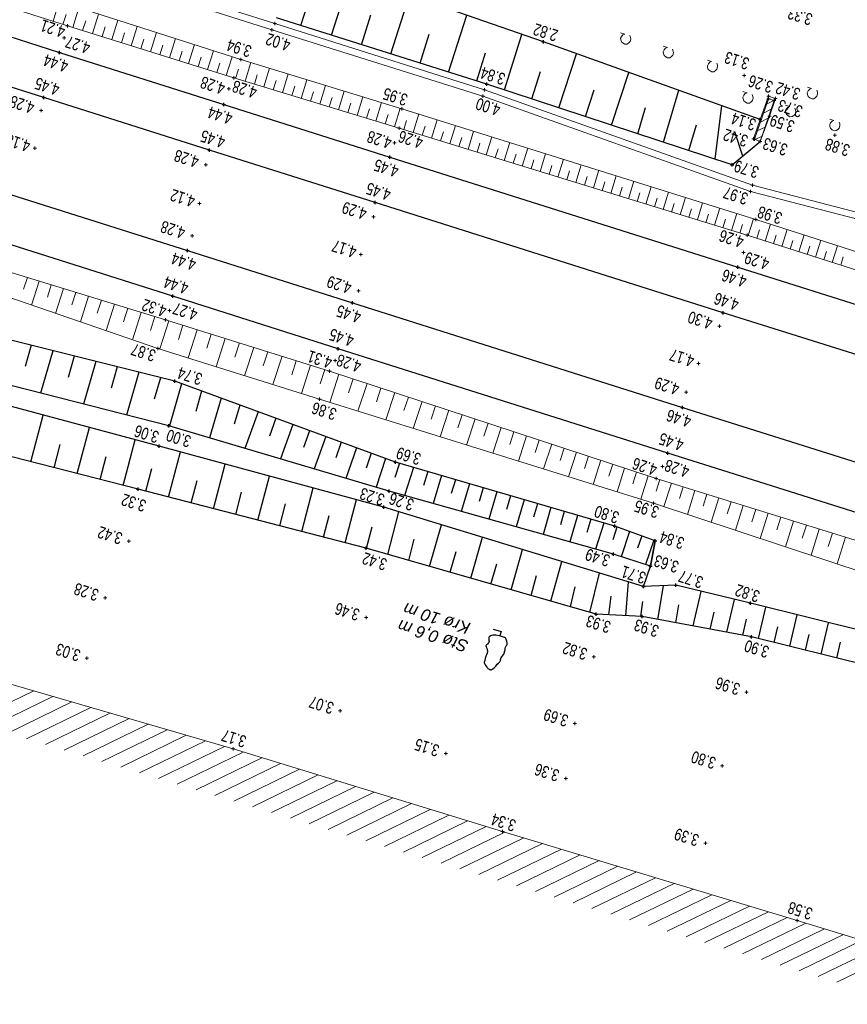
# Model space of a CAD drawing. Header units: metres. Extents: x 3521221 to 3521364, y 5943318 to 5943439.
# Tile 11 of 15: x 3521313 to 3521337, y 5943348 to 5943377. Entities that reach past the tile are written whole.
import ezdxf

# ---------------------------------------------------------------- set-up
doc = ezdxf.new("R2010")
doc.units = ezdxf.units.M
doc.header["$PDMODE"] = 2
doc.header["$PDSIZE"] = 0.05
doc.linetypes.add('JIS_02_0.7', pattern=[1.35, 0.75, -0.6])
for name, color, linetype, lineweight in [('Baumreihe', 3, 'Continuous', 9), ('Boeschung OK', 30, 'Continuous', 30), ('Boeschung UK', 22, 'Continuous', 30), ('Boeschungsschraffuren', 82, 'Continuous', 30), ('Gelaendepunkt', 21, 'Continuous', 13), ('Graben - OK Boeschung', 30, 'Continuous', 30), ('Graben - UK Boeschung', 14, 'Continuous', 30), ('Höhentexte', 8, 'Continuous', 9), ('Kabelkanal - OK Aussenrand', 3, 'Continuous', 18), ('Laubbaum', 92, 'Continuous', 30), ('Mauerschraffuren', 3, 'Continuous', 9), ('Schiene OKIK Schienenkopf', 1, 'Continuous', 30), ('Schotterbett - OK Boeschung', 31, 'Continuous', 13), ('Schotterbett - UK Boeschung', 36, 'Continuous', 13), ('Schotterbett ohne Böschung', 31, 'JIS_02_0.7', 9), ('Schraffuren Schotter', 21, 'Continuous', 9), ('Schwelle OKAK', 7, 'Continuous', 9), ('Stuetzwand OK', 3, 'Continuous', 18), ('Stuetzwand UK', 246, 'Continuous', 18), ('VG_Text_Vegetation', 3, 'Continuous', 9)]:
    doc.layers.add(name, color=color, linetype=linetype, lineweight=lineweight)
doc.styles.add('Punkthöhe', font='arial.ttf', dxfattribs={"width": 0.75})
doc.styles.add('Text Vegetation', font='ariali.ttf')

msp = doc.modelspace()

# ---------------------------------------------------------------- linework, layer by layer
at = {"layer": 'Baumreihe', "color": 253}
for p, q in [((3521330.72, 5943376.566), (3521330.69, 5943376.511)), ((3521330.69, 5943376.511), (3521330.698, 5943376.457)), ((3521330.691, 5943376.676), (3521330.819, 5943376.636)), ((3521330.698, 5943376.457), (3521330.719, 5943376.399)), ((3521330.719, 5943376.399), (3521330.77, 5943376.358)), ((3521330.762, 5943376.616), (3521330.72, 5943376.566)), ((3521330.819, 5943376.636), (3521330.762, 5943376.616)), ((3521330.94, 5943376.368), (3521330.978, 5943376.407)), ((3521330.992, 5943376.531), (3521330.971, 5943376.588)), ((3521330.978, 5943376.407), (3521331, 5943376.477)), ((3521331, 5943376.477), (3521330.992, 5943376.531)), ((3521330.77, 5943376.358), (3521330.824, 5943376.328)), ((3521330.824, 5943376.328), (3521330.89, 5943376.332)), ((3521330.89, 5943376.332), (3521330.94, 5943376.368)), ((3521332, 5943376.16), (3521331.97, 5943376.105)), ((3521331.97, 5943376.105), (3521331.979, 5943376.051)), ((3521331.972, 5943376.27), (3521332.099, 5943376.23)), ((3521332.042, 5943376.21), (3521332, 5943376.16)), ((3521332.099, 5943376.23), (3521332.042, 5943376.21)), ((3521332.271, 5943376.125), (3521332.251, 5943376.182)), ((3521332.28, 5943376.071), (3521332.271, 5943376.125)), ((3521331.979, 5943376.051), (3521331.998, 5943375.994)), ((3521331.998, 5943375.994), (3521332.049, 5943375.952)), ((3521332.049, 5943375.952), (3521332.105, 5943375.922)), ((3521332.105, 5943375.922), (3521332.17, 5943375.926)), ((3521332.17, 5943375.926), (3521332.219, 5943375.962)), ((3521332.219, 5943375.962), (3521332.258, 5943376.001)), ((3521332.258, 5943376.001), (3521332.28, 5943376.071)), ((3521333.298, 5943375.85), (3521333.425, 5943375.81)), ((3521333.425, 5943375.81), (3521333.368, 5943375.79)), ((3521333.326, 5943375.739), (3521333.297, 5943375.685)), ((3521333.297, 5943375.685), (3521333.305, 5943375.631)), ((3521333.305, 5943375.631), (3521333.325, 5943375.573)), ((3521333.325, 5943375.573), (3521333.376, 5943375.531)), ((3521333.368, 5943375.79), (3521333.326, 5943375.739)), ((3521333.376, 5943375.531), (3521333.43, 5943375.502)), ((3521333.496, 5943375.506), (3521333.546, 5943375.542)), ((3521333.546, 5943375.542), (3521333.584, 5943375.581)), ((3521333.598, 5943375.705), (3521333.577, 5943375.761)), ((3521333.584, 5943375.581), (3521333.606, 5943375.651)), ((3521333.606, 5943375.651), (3521333.598, 5943375.705)), ((3521333.43, 5943375.502), (3521333.496, 5943375.506)), ((3521336.327, 5943374.93), (3521336.297, 5943374.875)), ((3521336.298, 5943375.04), (3521336.426, 5943375)), ((3521336.369, 5943374.98), (3521336.327, 5943374.93)), ((3521336.426, 5943375), (3521336.369, 5943374.98)), ((3521336.599, 5943374.895), (3521336.578, 5943374.952)), ((3521334.392, 5943374.8), (3521334.362, 5943374.745)), ((3521334.362, 5943374.745), (3521334.37, 5943374.691)), ((3521334.363, 5943374.91), (3521334.491, 5943374.87)), ((3521334.37, 5943374.691), (3521334.391, 5943374.633)), ((3521334.391, 5943374.633), (3521334.442, 5943374.592)), ((3521334.434, 5943374.85), (3521334.392, 5943374.8)), ((3521334.491, 5943374.87), (3521334.434, 5943374.85)), ((3521334.612, 5943374.602), (3521334.65, 5943374.641)), ((3521334.664, 5943374.765), (3521334.643, 5943374.822)), ((3521334.65, 5943374.641), (3521334.672, 5943374.711)), ((3521334.672, 5943374.711), (3521334.664, 5943374.765)), ((3521336.297, 5943374.875), (3521336.305, 5943374.821)), ((3521336.305, 5943374.821), (3521336.326, 5943374.763)), ((3521336.326, 5943374.763), (3521336.377, 5943374.722)), ((3521336.377, 5943374.722), (3521336.431, 5943374.692)), ((3521336.431, 5943374.692), (3521336.497, 5943374.696)), ((3521336.497, 5943374.696), (3521336.547, 5943374.732)), ((3521336.547, 5943374.732), (3521336.585, 5943374.771)), ((3521336.585, 5943374.771), (3521336.607, 5943374.841)), ((3521336.607, 5943374.841), (3521336.599, 5943374.895)), ((3521334.442, 5943374.592), (3521334.496, 5943374.562)), ((3521334.496, 5943374.562), (3521334.562, 5943374.566)), ((3521334.562, 5943374.566), (3521334.612, 5943374.602)), ((3521335.672, 5943374.394), (3521335.642, 5943374.339)), ((3521335.642, 5943374.339), (3521335.651, 5943374.285)), ((3521335.644, 5943374.504), (3521335.771, 5943374.464)), ((3521335.714, 5943374.444), (3521335.672, 5943374.394)), ((3521335.771, 5943374.464), (3521335.714, 5943374.444)), ((3521335.943, 5943374.359), (3521335.923, 5943374.416)), ((3521335.952, 5943374.305), (3521335.943, 5943374.359)), ((3521335.651, 5943374.285), (3521335.67, 5943374.228)), ((3521335.67, 5943374.228), (3521335.721, 5943374.186)), ((3521335.721, 5943374.186), (3521335.777, 5943374.156)), ((3521335.777, 5943374.156), (3521335.842, 5943374.16)), ((3521335.842, 5943374.16), (3521335.891, 5943374.196)), ((3521335.891, 5943374.196), (3521335.93, 5943374.235)), ((3521335.93, 5943374.235), (3521335.952, 5943374.305)), ((3521336.97, 5943374.084), (3521337.097, 5943374.044)), ((3521337.097, 5943374.044), (3521337.04, 5943374.024)), ((3521336.998, 5943373.973), (3521336.969, 5943373.919)), ((3521336.969, 5943373.919), (3521336.977, 5943373.865)), ((3521336.977, 5943373.865), (3521336.997, 5943373.807)), ((3521336.997, 5943373.807), (3521337.048, 5943373.765)), ((3521337.04, 5943374.024), (3521336.998, 5943373.973)), ((3521337.048, 5943373.765), (3521337.102, 5943373.736)), ((3521337.102, 5943373.736), (3521337.168, 5943373.74)), ((3521337.168, 5943373.74), (3521337.218, 5943373.776)), ((3521337.218, 5943373.776), (3521337.256, 5943373.815)), ((3521337.27, 5943373.939), (3521337.249, 5943373.995)), ((3521337.256, 5943373.815), (3521337.278, 5943373.885)), ((3521337.278, 5943373.885), (3521337.27, 5943373.939))]:
    msp.add_line(p, q, dxfattribs=at)
at = {"layer": 'Boeschung OK', "color": 253}
for p, q in [((3521326.673, 5943375.132), (3521320.364, 5943377.118)), ((3521334.045, 5943372.709), (3521326.673, 5943375.132)), ((3521334.045, 5943372.709), (3521334.883, 5943373.415)), ((3521316.208, 5943362.978), (3521309.769, 5943364.633)), ((3521323.053, 5943361.208), (3521316.208, 5943362.978)), ((3521329.96, 5943359.23), (3521323.053, 5943361.208)), ((3521331.34, 5943359.158), (3521329.96, 5943359.23)), ((3521334.622, 5943358.553), (3521331.34, 5943359.158)), ((3521339.899, 5943357.237), (3521334.622, 5943358.553))]:
    msp.add_line(p, q, dxfattribs=at)
for p in [(3521326.673, 5943375.132), (3521334.045, 5943372.709), (3521316.208, 5943362.978), (3521323.053, 5943361.208), (3521329.96, 5943359.23), (3521331.34, 5943359.158), (3521334.622, 5943358.553)]:
    msp.add_point(p, dxfattribs=at)
at = {"layer": 'Boeschung UK', "color": 253}
for p, q in [((3521328.373, 5943376.397), (3521321.013, 5943378.986)), ((3521334.884, 5943374.074), (3521328.373, 5943376.397)), ((3521316.842, 5943364.273), (3521310.314, 5943366.016)), ((3521323.587, 5943362.442), (3521316.842, 5943364.273)), ((3521331.377, 5943360.06), (3521323.587, 5943362.442)), ((3521332.349, 5943360.098), (3521331.377, 5943360.06)), ((3521334.59, 5943359.557), (3521332.349, 5943360.098)), ((3521340.294, 5943358.138), (3521334.59, 5943359.557))]:
    msp.add_line(p, q, dxfattribs=at)
for p in [(3521328.373, 5943376.397), (3521334.884, 5943374.074), (3521316.842, 5943364.273), (3521323.587, 5943362.442), (3521332.349, 5943360.098), (3521331.377, 5943360.06), (3521334.59, 5943359.557)]:
    msp.add_point(p, dxfattribs=at)
at = {"layer": 'Boeschungsschraffuren', "color": 253}
for p, q in [((3521322.012, 5943376.599), (3521322.594, 5943378.43)), ((3521321.096, 5943376.888), (3521321.392, 5943377.818)), ((3521323.799, 5943376.037), (3521324.362, 5943377.808)), ((3521322.913, 5943376.316), (3521323.199, 5943377.216)), ((3521325.529, 5943375.493), (3521326.073, 5943377.206)), ((3521324.671, 5943375.762), (3521324.948, 5943376.633)), ((3521327.203, 5943374.958), (3521327.732, 5943376.622)), ((3521326.372, 5943375.227), (3521326.64, 5943376.07)), ((3521328.834, 5943374.422), (3521329.364, 5943376.044)), ((3521328.023, 5943374.688), (3521328.292, 5943375.509)), ((3521330.424, 5943373.899), (3521330.941, 5943375.481)), ((3521329.634, 5943374.159), (3521329.896, 5943374.96)), ((3521331.978, 5943373.389), (3521332.438, 5943374.947)), ((3521331.206, 5943373.642), (3521331.439, 5943374.431)), ((3521333.535, 5943372.877), (3521333.727, 5943374.487)), ((3521332.74, 5943373.138), (3521332.968, 5943373.907)), ((3521334.361, 5943372.975), (3521334.118, 5943373.705)), ((3521313, 5943367.296), (3521312.816, 5943366.659)), ((3521313.645, 5943367.135), (3521313.274, 5943365.86)), ((3521314.29, 5943366.973), (3521314.105, 5943366.335)), ((3521314.936, 5943366.812), (3521314.565, 5943365.533)), ((3521315.584, 5943366.65), (3521315.398, 5943366.009)), ((3521316.232, 5943366.488), (3521315.86, 5943365.205)), ((3521316.882, 5943366.325), (3521316.695, 5943365.683)), ((3521317.514, 5943366.143), (3521317.147, 5943364.878)), ((3521318.115, 5943365.923), (3521317.937, 5943365.31)), ((3521318.698, 5943365.709), (3521318.353, 5943364.52)), ((3521319.263, 5943365.502), (3521319.096, 5943364.926)), ((3521312.993, 5943363.804), (3521313.36, 5943365.203)), ((3521319.812, 5943365.301), (3521319.416, 5943364.204)), ((3521320.342, 5943365.107), (3521320.151, 5943364.575)), ((3521320.857, 5943364.918), (3521320.485, 5943363.887)), ((3521314.384, 5943363.447), (3521314.747, 5943364.832)), ((3521321.356, 5943364.735), (3521321.176, 5943364.235)), ((3521313.69, 5943363.625), (3521313.872, 5943364.321)), ((3521315.761, 5943363.093), (3521316.121, 5943364.465)), ((3521321.84, 5943364.558), (3521321.49, 5943363.589)), ((3521322.309, 5943364.386), (3521322.14, 5943363.916)), ((3521317.125, 5943362.741), (3521317.482, 5943364.099)), ((3521322.764, 5943364.22), (3521322.449, 5943363.304)), ((3521323.205, 5943364.058), (3521323.052, 5943363.614)), ((3521315.074, 5943363.269), (3521315.255, 5943363.959)), ((3521318.473, 5943362.392), (3521318.825, 5943363.735)), ((3521323.632, 5943363.901), (3521323.351, 5943363.036)), ((3521324.053, 5943363.756), (3521323.916, 5943363.333)), ((3521316.445, 5943362.917), (3521316.624, 5943363.6)), ((3521324.478, 5943363.632), (3521324.205, 5943362.79)), ((3521324.901, 5943363.509), (3521324.772, 5943363.088)), ((3521317.801, 5943362.566), (3521317.978, 5943363.241)), ((3521319.804, 5943362.048), (3521320.152, 5943363.374)), ((3521325.321, 5943363.386), (3521325.064, 5943362.549)), ((3521325.739, 5943363.264), (3521325.611, 5943362.847)), ((3521326.155, 5943363.142), (3521325.908, 5943362.312)), ((3521319.14, 5943362.22), (3521319.316, 5943362.887)), ((3521321.12, 5943361.708), (3521321.464, 5943363.018)), ((3521326.568, 5943363.021), (3521326.446, 5943362.608)), ((3521326.979, 5943362.901), (3521326.736, 5943362.08)), ((3521320.464, 5943361.877), (3521320.637, 5943362.537)), ((3521322.42, 5943361.372), (3521322.76, 5943362.667)), ((3521327.389, 5943362.782), (3521327.267, 5943362.373)), ((3521327.795, 5943362.663), (3521327.554, 5943361.85)), ((3521328.2, 5943362.544), (3521328.08, 5943362.14)), ((3521323.701, 5943361.022), (3521324.038, 5943362.304)), ((3521328.603, 5943362.427), (3521328.364, 5943361.623)), ((3521329.003, 5943362.31), (3521328.885, 5943361.91)), ((3521321.772, 5943361.539), (3521321.943, 5943362.191)), ((3521329.402, 5943362.193), (3521329.166, 5943361.398)), ((3521329.798, 5943362.078), (3521329.681, 5943361.682)), ((3521330.193, 5943361.962), (3521329.94, 5943361.18)), ((3521323.064, 5943361.205), (3521323.233, 5943361.849)), ((3521324.958, 5943360.662), (3521325.314, 5943361.914)), ((3521330.582, 5943361.844), (3521330.457, 5943361.457)), ((3521330.957, 5943361.71), (3521330.713, 5943360.952)), ((3521324.333, 5943360.841), (3521324.5, 5943361.477)), ((3521326.193, 5943360.309), (3521326.542, 5943361.538)), ((3521331.327, 5943361.578), (3521331.198, 5943361.207)), ((3521331.692, 5943361.447), (3521331.437, 5943360.716)), ((3521331.73, 5943361.434), (3521331.592, 5943360.665)), ((3521325.578, 5943360.485), (3521325.755, 5943361.105)), ((3521327.405, 5943359.962), (3521327.749, 5943361.169)), ((3521326.802, 5943360.134), (3521326.975, 5943360.744)), ((3521328.597, 5943359.62), (3521328.924, 5943360.81)), ((3521329.77, 5943359.284), (3521330.057, 5943360.464)), ((3521328.004, 5943359.79), (3521328.169, 5943360.39)), ((3521330.845, 5943359.184), (3521330.931, 5943360.196)), ((3521329.186, 5943359.452), (3521329.331, 5943360.046)), ((3521331.807, 5943359.072), (3521331.978, 5943360.083)), ((3521332.871, 5943358.876), (3521333.113, 5943359.914)), ((3521330.336, 5943359.21), (3521330.407, 5943359.773)), ((3521331.301, 5943359.16), (3521331.364, 5943359.611)), ((3521333.879, 5943358.69), (3521334.108, 5943359.673)), ((3521332.346, 5943358.972), (3521332.438, 5943359.514)), ((3521333.382, 5943358.782), (3521333.499, 5943359.287)), ((3521334.835, 5943358.5), (3521335.055, 5943359.441)), ((3521334.362, 5943358.601), (3521334.474, 5943359.079)), ((3521335.774, 5943358.266), (3521335.994, 5943359.208)), ((3521336.713, 5943358.032), (3521336.933, 5943358.974)), ((3521335.304, 5943358.383), (3521335.414, 5943358.854)), ((3521336.243, 5943358.149), (3521336.353, 5943358.62)), ((3521337.183, 5943357.914), (3521337.293, 5943358.386))]:
    msp.add_line(p, q, dxfattribs=at)
at = {"layer": 'Gelaendepunkt', "color": 253}
for p in [(3521334.406, 5943375.389), (3521337.127, 5943373.599), (3521315.931, 5943361.418), (3521315.219, 5943359.718), (3521323.052, 5943359.126), (3521314.671, 5943357.905), (3521329.886, 5943357.946), (3521334.472, 5943356.894), (3521322.276, 5943356.326), (3521329.317, 5943355.946), (3521325.442, 5943355.051), (3521333.746, 5943354.677), (3521329.045, 5943354.303), (3521333.24, 5943352.361)]:
    msp.add_point(p, dxfattribs=at)
at = {"layer": 'Graben - OK Boeschung', "color": 253}
for p, q in [((3521317.307, 5943366.219), (3521310.775, 5943367.852)), ((3521323.931, 5943363.792), (3521317.307, 5943366.219)), ((3521330.522, 5943361.866), (3521323.931, 5943363.792)), ((3521331.73, 5943361.434), (3521330.522, 5943361.866)), ((3521331.592, 5943360.665), (3521331.73, 5943361.434))]:
    msp.add_line(p, q, dxfattribs=at)
for p in [(3521317.307, 5943366.219), (3521323.931, 5943363.792), (3521330.522, 5943361.866), (3521331.73, 5943361.434)]:
    msp.add_point(p, dxfattribs=at)
at = {"layer": 'Graben - UK Boeschung', "color": 253}
for p, q in [((3521317.127, 5943364.884), (3521310.664, 5943366.521)), ((3521323.746, 5943362.919), (3521317.127, 5943364.884)), ((3521330.475, 5943361.03), (3521323.746, 5943362.919)), ((3521331.592, 5943360.665), (3521330.475, 5943361.03)), ((3521331.377, 5943360.06), (3521331.592, 5943360.665))]:
    msp.add_line(p, q, dxfattribs=at)
for p in [(3521317.127, 5943364.884), (3521323.746, 5943362.919), (3521330.475, 5943361.03), (3521331.592, 5943360.665)]:
    msp.add_point(p, dxfattribs=at)
at = {"layer": 'Kabelkanal - OK Aussenrand', "color": 253}
for p, q in [((3521312.908, 5943379.096), (3521320.227, 5943376.757)), ((3521320.313, 5943376.951), (3521312.983, 5943379.268)), ((3521320.227, 5943376.757), (3521326.558, 5943374.769)), ((3521326.605, 5943374.965), (3521320.313, 5943376.951)), ((3521334.651, 5943372.105), (3521326.605, 5943374.965)), ((3521326.558, 5943374.769), (3521334.587, 5943371.908)), ((3521340.735, 5943370.519), (3521334.651, 5943372.105)), ((3521334.587, 5943371.908), (3521340.676, 5943370.339))]:
    msp.add_line(p, q, dxfattribs=at)
for p in [(3521320.313, 5943376.951), (3521320.227, 5943376.757), (3521326.605, 5943374.965), (3521326.558, 5943374.769), (3521334.651, 5943372.105), (3521334.587, 5943371.908)]:
    msp.add_point(p, dxfattribs=at)
at = {"layer": 'Laubbaum', "color": 253}
for p, q in [((3521326.866, 5943358.782), (3521327.108, 5943358.705)), ((3521327.108, 5943358.705), (3521327.068, 5943358.576)), ((3521326.732, 5943358.384), (3521326.713, 5943358.356)), ((3521326.739, 5943358.396), (3521326.732, 5943358.384)), ((3521326.736, 5943358.506), (3521326.734, 5943358.49)), ((3521326.734, 5943358.49), (3521326.735, 5943358.465)), ((3521326.735, 5943358.465), (3521326.742, 5943358.443)), ((3521326.739, 5943358.523), (3521326.736, 5943358.506)), ((3521326.742, 5943358.534), (3521326.739, 5943358.523)), ((3521326.745, 5943358.41), (3521326.739, 5943358.396)), ((3521326.747, 5943358.545), (3521326.742, 5943358.534)), ((3521326.742, 5943358.443), (3521326.746, 5943358.427)), ((3521326.746, 5943358.427), (3521326.745, 5943358.41)), ((3521326.754, 5943358.555), (3521326.747, 5943358.545)), ((3521326.764, 5943358.562), (3521326.754, 5943358.555)), ((3521326.789, 5943358.576), (3521326.764, 5943358.562)), ((3521326.814, 5943358.586), (3521326.789, 5943358.576)), ((3521326.862, 5943358.597), (3521326.814, 5943358.586)), ((3521326.91, 5943358.599), (3521326.862, 5943358.597)), ((3521326.952, 5943358.595), (3521326.91, 5943358.599)), ((3521327.002, 5943358.589), (3521326.952, 5943358.595)), ((3521327.045, 5943358.581), (3521327.002, 5943358.589)), ((3521327.091, 5943358.571), (3521327.045, 5943358.581)), ((3521327.151, 5943358.554), (3521327.091, 5943358.571)), ((3521327.208, 5943358.534), (3521327.151, 5943358.554)), ((3521327.222, 5943358.526), (3521327.208, 5943358.534)), ((3521327.233, 5943358.515), (3521327.222, 5943358.526)), ((3521327.245, 5943358.5), (3521327.233, 5943358.515)), ((3521327.255, 5943358.482), (3521327.245, 5943358.5)), ((3521327.268, 5943358.454), (3521327.255, 5943358.482)), ((3521327.277, 5943358.424), (3521327.268, 5943358.454)), ((3521327.292, 5943358.352), (3521327.277, 5943358.424)), ((3521326.651, 5943358.283), (3521326.65, 5943358.272)), ((3521326.65, 5943358.272), (3521326.652, 5943358.262)), ((3521326.656, 5943358.295), (3521326.651, 5943358.283)), ((3521326.652, 5943358.262), (3521326.657, 5943358.25)), ((3521326.661, 5943358.302), (3521326.656, 5943358.295)), ((3521326.657, 5943358.25), (3521326.679, 5943358.208)), ((3521326.667, 5943358.308), (3521326.661, 5943358.302)), ((3521326.68, 5943358.318), (3521326.667, 5943358.308)), ((3521326.679, 5943358.208), (3521326.689, 5943358.161)), ((3521326.692, 5943358.33), (3521326.68, 5943358.318)), ((3521326.689, 5943358.161), (3521326.692, 5943358.13)), ((3521326.693, 5943358.089), (3521326.69, 5943358.072)), ((3521326.713, 5943358.356), (3521326.692, 5943358.33)), ((3521326.692, 5943358.13), (3521326.693, 5943358.089)), ((3521327.184, 5943358.032), (3521327.228, 5943358.156)), ((3521327.227, 5943358.197), (3521327.235, 5943358.237)), ((3521327.228, 5943358.156), (3521327.227, 5943358.197)), ((3521327.235, 5943358.237), (3521327.255, 5943358.275)), ((3521327.255, 5943358.275), (3521327.28, 5943358.303)), ((3521327.28, 5943358.303), (3521327.291, 5943358.334)), ((3521327.291, 5943358.334), (3521327.292, 5943358.352)), ((3521326.606, 5943357.811), (3521326.601, 5943357.78)), ((3521326.614, 5943357.841), (3521326.606, 5943357.811)), ((3521326.631, 5943357.904), (3521326.614, 5943357.841)), ((3521326.651, 5943357.965), (3521326.631, 5943357.904)), ((3521326.667, 5943358.011), (3521326.651, 5943357.965)), ((3521326.684, 5943358.056), (3521326.667, 5943358.011)), ((3521326.69, 5943358.072), (3521326.684, 5943358.056)), ((3521327.024, 5943357.758), (3521327.056, 5943357.792)), ((3521327.056, 5943357.792), (3521327.069, 5943357.806)), ((3521327.069, 5943357.806), (3521327.081, 5943357.821)), ((3521327.081, 5943357.821), (3521327.087, 5943357.829)), ((3521327.087, 5943357.829), (3521327.092, 5943357.839)), ((3521327.091, 5943357.875), (3521327.093, 5943357.886)), ((3521327.092, 5943357.863), (3521327.091, 5943357.875)), ((3521327.093, 5943357.852), (3521327.092, 5943357.863)), ((3521327.092, 5943357.839), (3521327.093, 5943357.852)), ((3521327.093, 5943357.886), (3521327.095, 5943357.898)), ((3521327.095, 5943357.898), (3521327.101, 5943357.909)), ((3521327.101, 5943357.909), (3521327.112, 5943357.916)), ((3521327.112, 5943357.916), (3521327.178, 5943358.021)), ((3521327.178, 5943358.021), (3521327.184, 5943358.032)), ((3521326.601, 5943357.78), (3521326.6, 5943357.769)), ((3521326.6, 5943357.769), (3521326.602, 5943357.755)), ((3521326.602, 5943357.755), (3521326.607, 5943357.746)), ((3521326.607, 5943357.746), (3521326.613, 5943357.733)), ((3521326.613, 5943357.733), (3521326.625, 5943357.711)), ((3521326.625, 5943357.711), (3521326.643, 5943357.683)), ((3521326.643, 5943357.683), (3521326.657, 5943357.665)), ((3521326.657, 5943357.665), (3521326.68, 5943357.637)), ((3521326.68, 5943357.637), (3521326.696, 5943357.62)), ((3521326.696, 5943357.62), (3521326.711, 5943357.603)), ((3521326.711, 5943357.603), (3521326.722, 5943357.594)), ((3521326.722, 5943357.594), (3521326.733, 5943357.585)), ((3521326.733, 5943357.585), (3521326.745, 5943357.577)), ((3521326.745, 5943357.577), (3521326.76, 5943357.57)), ((3521326.76, 5943357.57), (3521326.774, 5943357.565)), ((3521326.774, 5943357.565), (3521326.789, 5943357.561)), ((3521326.789, 5943357.561), (3521326.797, 5943357.56)), ((3521326.797, 5943357.56), (3521326.807, 5943357.56)), ((3521326.807, 5943357.56), (3521326.815, 5943357.562)), ((3521326.815, 5943357.562), (3521326.825, 5943357.566)), ((3521326.825, 5943357.566), (3521326.84, 5943357.576)), ((3521326.84, 5943357.576), (3521326.884, 5943357.607)), ((3521326.884, 5943357.607), (3521326.944, 5943357.672)), ((3521326.944, 5943357.672), (3521326.99, 5943357.726)), ((3521326.99, 5943357.726), (3521327.024, 5943357.758))]:
    msp.add_line(p, q, dxfattribs=at)
at = {"layer": 'Mauerschraffuren', "color": 253}
for p, q in [((3521335.293, 5943374.641), (3521335.073, 5943374.533)), ((3521335.212, 5943374.378), (3521334.98, 5943374.264)), ((3521335.121, 5943374.11), (3521334.887, 5943373.996)), ((3521335.029, 5943373.843), (3521334.794, 5943373.727)), ((3521334.938, 5943373.575), (3521334.731, 5943373.473)), ((3521311.162, 5943355.999), (3521313.075, 5943356.928)), ((3521311.728, 5943355.829), (3521313.648, 5943356.762)), ((3521312.294, 5943355.659), (3521314.22, 5943356.595)), ((3521312.859, 5943355.489), (3521314.792, 5943356.429)), ((3521313.425, 5943355.319), (3521315.365, 5943356.262)), ((3521313.991, 5943355.15), (3521315.937, 5943356.096)), ((3521314.556, 5943354.98), (3521316.51, 5943355.929)), ((3521315.122, 5943354.81), (3521317.082, 5943355.763)), ((3521315.688, 5943354.64), (3521317.655, 5943355.596)), ((3521316.253, 5943354.47), (3521318.227, 5943355.43)), ((3521316.819, 5943354.301), (3521318.799, 5943355.263)), ((3521317.385, 5943354.131), (3521319.366, 5943355.094)), ((3521317.95, 5943353.961), (3521319.927, 5943354.922)), ((3521318.516, 5943353.791), (3521320.488, 5943354.75)), ((3521319.082, 5943353.621), (3521321.049, 5943354.578)), ((3521319.647, 5943353.452), (3521321.61, 5943354.405)), ((3521320.213, 5943353.282), (3521322.171, 5943354.233)), ((3521320.779, 5943353.112), (3521322.732, 5943354.061)), ((3521321.345, 5943352.942), (3521323.293, 5943353.889)), ((3521321.91, 5943352.773), (3521323.854, 5943353.717)), ((3521322.476, 5943352.603), (3521324.415, 5943353.545)), ((3521323.042, 5943352.433), (3521324.976, 5943353.373)), ((3521323.607, 5943352.263), (3521325.537, 5943353.201)), ((3521324.173, 5943352.093), (3521326.098, 5943353.029)), ((3521324.739, 5943351.924), (3521326.659, 5943352.857)), ((3521325.304, 5943351.754), (3521327.22, 5943352.685)), ((3521325.87, 5943351.584), (3521327.785, 5943352.515)), ((3521326.436, 5943351.414), (3521328.35, 5943352.345)), ((3521327.001, 5943351.244), (3521328.915, 5943352.174)), ((3521327.567, 5943351.075), (3521329.479, 5943352.004)), ((3521328.133, 5943350.905), (3521330.044, 5943351.834)), ((3521328.698, 5943350.735), (3521330.609, 5943351.664)), ((3521329.264, 5943350.565), (3521331.174, 5943351.494)), ((3521329.83, 5943350.395), (3521331.739, 5943351.323)), ((3521330.395, 5943350.226), (3521332.304, 5943351.153)), ((3521330.961, 5943350.056), (3521332.869, 5943350.983)), ((3521331.527, 5943349.886), (3521333.433, 5943350.813)), ((3521332.092, 5943349.716), (3521333.998, 5943350.643)), ((3521332.658, 5943349.546), (3521334.563, 5943350.472)), ((3521333.224, 5943349.377), (3521335.128, 5943350.302)), ((3521333.789, 5943349.207), (3521335.693, 5943350.132)), ((3521334.355, 5943349.037), (3521336.256, 5943349.961)), ((3521334.921, 5943348.867), (3521336.818, 5943349.789)), ((3521335.486, 5943348.697), (3521337.379, 5943349.618)), ((3521336.052, 5943348.528), (3521337.941, 5943349.446)), ((3521336.618, 5943348.358), (3521338.502, 5943349.274)), ((3521337.183, 5943348.188), (3521339.064, 5943349.102))]:
    msp.add_line(p, q, dxfattribs=at)
at = {"layer": 'Schiene OKIK Schienenkopf', "color": 253}
for p, q in [((3521303.237, 5943379.452), (3521313.851, 5943376.084)), ((3521313.377, 5943374.729), (3521302.797, 5943378.086)), ((3521313.851, 5943376.084), (3521318.781, 5943374.521)), ((3521318.351, 5943373.15), (3521313.377, 5943374.729)), ((3521318.781, 5943374.521), (3521323.768, 5943372.942)), ((3521323.323, 5943371.576), (3521318.351, 5943373.15)), ((3521323.768, 5943372.942), (3521334.213, 5943369.64)), ((3521312.185, 5943371.879), (3521317.687, 5943370.138)), ((3521333.771, 5943368.274), (3521323.323, 5943371.576)), ((3521317.251, 5943368.768), (3521311.726, 5943370.518)), ((3521317.687, 5943370.138), (3521322.643, 5943368.567)), ((3521334.213, 5943369.64), (3521341.063, 5943367.479)), ((3521322.215, 5943367.195), (3521317.251, 5943368.768)), ((3521322.643, 5943368.567), (3521332.553, 5943365.434)), ((3521340.638, 5943366.108), (3521333.771, 5943368.274)), ((3521332.114, 5943364.065), (3521322.215, 5943367.195)), ((3521332.553, 5943365.434), (3521339.981, 5943363.088)), ((3521339.524, 5943361.726), (3521332.114, 5943364.065))]:
    msp.add_line(p, q, dxfattribs=at)
for p in [(3521313.851, 5943376.084), (3521313.377, 5943374.729), (3521318.781, 5943374.521), (3521318.351, 5943373.15), (3521323.768, 5943372.942), (3521323.323, 5943371.576), (3521317.687, 5943370.138), (3521334.213, 5943369.64), (3521317.251, 5943368.768), (3521322.643, 5943368.567), (3521333.771, 5943368.274), (3521322.215, 5943367.195), (3521332.553, 5943365.434), (3521332.114, 5943364.065)]:
    msp.add_point(p, dxfattribs=at)
at = {"layer": 'Schotterbett - OK Boeschung', "color": 253}
for p, q in [((3521303.523, 5943380.198), (3521314.088, 5943376.884)), ((3521314.088, 5943376.884), (3521319.081, 5943375.322)), ((3521319.081, 5943375.322), (3521324.044, 5943373.81)), ((3521324.044, 5943373.81), (3521334.491, 5943370.598)), ((3521334.491, 5943370.598), (3521341.373, 5943368.394)), ((3521317.033, 5943368.061), (3521311.427, 5943369.777)), ((3521321.956, 5943366.522), (3521317.033, 5943368.061)), ((3521331.763, 5943363.299), (3521321.956, 5943366.522)), ((3521339.285, 5943360.966), (3521331.763, 5943363.299))]:
    msp.add_line(p, q, dxfattribs=at)
for p in [(3521314.088, 5943376.884), (3521319.081, 5943375.322), (3521324.044, 5943373.81), (3521334.491, 5943370.598), (3521317.033, 5943368.061), (3521321.956, 5943366.522), (3521331.763, 5943363.299)]:
    msp.add_point(p, dxfattribs=at)
at = {"layer": 'Schotterbett - UK Boeschung', "color": 253}
for p, q in [((3521314.378, 5943377.441), (3521319.294, 5943375.873)), ((3521319.294, 5943375.873), (3521324.13, 5943374.394)), ((3521324.13, 5943374.394), (3521334.747, 5943371.073)), ((3521334.747, 5943371.073), (3521341.58, 5943368.88)), ((3521316.801, 5943367.205), (3521311.239, 5943369.108)), ((3521321.655, 5943365.676), (3521316.801, 5943367.205)), ((3521331.684, 5943362.559), (3521321.655, 5943365.676)), ((3521339.026, 5943360.133), (3521331.684, 5943362.559))]:
    msp.add_line(p, q, dxfattribs=at)
for p in [(3521319.294, 5943375.873), (3521324.13, 5943374.394), (3521334.747, 5943371.073), (3521316.801, 5943367.205), (3521321.655, 5943365.676), (3521331.684, 5943362.559)]:
    msp.add_point(p, dxfattribs=at)
at = {"layer": 'Schotterbett ohne Böschung', "color": 253}
for p in [(3521313.105, 5943373.207), (3521318.049, 5943371.549), (3521322.899, 5943370.025), (3521333.034, 5943366.755)]:
    msp.add_point(p, dxfattribs=at)
at = {"layer": 'Schraffuren Schotter', "color": 253}
for p, q in [((3521313.658, 5943377.019), (3521313.844, 5943377.612)), ((3521314.248, 5943376.834), (3521314.433, 5943377.423)), ((3521313.954, 5943376.926), (3521314.046, 5943377.222)), ((3521314.542, 5943376.742), (3521314.635, 5943377.036)), ((3521314.836, 5943376.65), (3521315.019, 5943377.236)), ((3521315.42, 5943376.467), (3521315.602, 5943377.051)), ((3521315.128, 5943376.559), (3521315.22, 5943376.851)), ((3521316, 5943376.286), (3521316.182, 5943376.866)), ((3521315.71, 5943376.376), (3521315.801, 5943376.667)), ((3521316.29, 5943376.195), (3521316.38, 5943376.484)), ((3521316.578, 5943376.105), (3521316.758, 5943376.682)), ((3521317.152, 5943375.925), (3521317.332, 5943376.499)), ((3521316.865, 5943376.015), (3521316.955, 5943376.303)), ((3521317.438, 5943375.836), (3521317.528, 5943376.122)), ((3521317.723, 5943375.747), (3521317.902, 5943376.317)), ((3521318.291, 5943375.569), (3521318.469, 5943376.136)), ((3521318.008, 5943375.658), (3521318.097, 5943375.942)), ((3521318.856, 5943375.392), (3521319.033, 5943375.956)), ((3521318.574, 5943375.481), (3521318.663, 5943375.763)), ((3521319.137, 5943375.305), (3521319.224, 5943375.586)), ((3521319.419, 5943375.219), (3521319.592, 5943375.782)), ((3521319.982, 5943375.048), (3521320.155, 5943375.61)), ((3521319.701, 5943375.133), (3521319.787, 5943375.415)), ((3521320.263, 5943374.962), (3521320.349, 5943375.243)), ((3521320.544, 5943374.876), (3521320.717, 5943375.438)), ((3521321.106, 5943374.705), (3521321.278, 5943375.266)), ((3521320.825, 5943374.791), (3521320.911, 5943375.071)), ((3521321.667, 5943374.534), (3521321.839, 5943375.095)), ((3521322.227, 5943374.364), (3521322.399, 5943374.923)), ((3521321.386, 5943374.62), (3521321.472, 5943374.9)), ((3521321.947, 5943374.449), (3521322.033, 5943374.729)), ((3521322.787, 5943374.193), (3521322.959, 5943374.752)), ((3521322.507, 5943374.278), (3521322.593, 5943374.558)), ((3521323.066, 5943374.108), (3521323.152, 5943374.387)), ((3521323.346, 5943374.023), (3521323.518, 5943374.581)), ((3521323.905, 5943373.852), (3521324.076, 5943374.411)), ((3521323.625, 5943373.938), (3521323.711, 5943374.217)), ((3521324.183, 5943373.767), (3521324.269, 5943374.046)), ((3521324.461, 5943373.682), (3521324.631, 5943374.237)), ((3521325.014, 5943373.512), (3521325.184, 5943374.064)), ((3521324.738, 5943373.597), (3521324.823, 5943373.874)), ((3521325.564, 5943373.343), (3521325.733, 5943373.892)), ((3521325.29, 5943373.427), (3521325.374, 5943373.703)), ((3521325.839, 5943373.258), (3521325.923, 5943373.532)), ((3521326.112, 5943373.174), (3521326.28, 5943373.721)), ((3521326.658, 5943373.006), (3521326.825, 5943373.551)), ((3521326.385, 5943373.09), (3521326.469, 5943373.363)), ((3521326.929, 5943372.923), (3521327.013, 5943373.195)), ((3521327.2, 5943372.84), (3521327.367, 5943373.382)), ((3521327.74, 5943372.674), (3521327.906, 5943373.213)), ((3521327.47, 5943372.757), (3521327.553, 5943373.027)), ((3521328.009, 5943372.591), (3521328.092, 5943372.86)), ((3521328.277, 5943372.508), (3521328.442, 5943373.045)), ((3521328.812, 5943372.344), (3521328.976, 5943372.878)), ((3521328.545, 5943372.426), (3521328.627, 5943372.694)), ((3521329.344, 5943372.18), (3521329.507, 5943372.712)), ((3521329.079, 5943372.262), (3521329.16, 5943372.529)), ((3521329.609, 5943372.099), (3521329.691, 5943372.364)), ((3521329.874, 5943372.018), (3521330.036, 5943372.547)), ((3521330.401, 5943371.856), (3521330.562, 5943372.382)), ((3521330.138, 5943371.936), (3521330.219, 5943372.2)), ((3521330.663, 5943371.775), (3521330.744, 5943372.037)), ((3521330.925, 5943371.694), (3521331.086, 5943372.218)), ((3521331.447, 5943371.534), (3521331.607, 5943372.055)), ((3521331.186, 5943371.614), (3521331.267, 5943371.875)), ((3521331.707, 5943371.454), (3521331.787, 5943371.714)), ((3521331.966, 5943371.374), (3521332.126, 5943371.893)), ((3521332.483, 5943371.215), (3521332.642, 5943371.732)), ((3521332.225, 5943371.295), (3521332.304, 5943371.553)), ((3521332.741, 5943371.136), (3521332.82, 5943371.394)), ((3521332.997, 5943371.057), (3521333.155, 5943371.571)), ((3521333.509, 5943370.9), (3521333.669, 5943371.41)), ((3521333.254, 5943370.978), (3521333.334, 5943371.234)), ((3521334.019, 5943370.743), (3521334.177, 5943371.251)), ((3521334.525, 5943370.587), (3521334.684, 5943371.093)), ((3521333.764, 5943370.821), (3521333.844, 5943371.076)), ((3521334.272, 5943370.665), (3521334.351, 5943370.919)), ((3521335.03, 5943370.425), (3521335.189, 5943370.931)), ((3521334.778, 5943370.506), (3521334.857, 5943370.759)), ((3521335.283, 5943370.344), (3521335.362, 5943370.597)), ((3521335.535, 5943370.264), (3521335.693, 5943370.769)), ((3521336.039, 5943370.102), (3521336.198, 5943370.607)), ((3521335.787, 5943370.183), (3521335.866, 5943370.436)), ((3521336.292, 5943370.021), (3521336.371, 5943370.274)), ((3521336.544, 5943369.941), (3521336.702, 5943370.446)), ((3521337.047, 5943369.779), (3521337.205, 5943370.284)), ((3521336.795, 5943369.86), (3521336.874, 5943370.112)), ((3521337.299, 5943369.699), (3521337.378, 5943369.951)), ((3521312.886, 5943369.33), (3521312.772, 5943368.976)), ((3521313.241, 5943369.222), (3521313.011, 5943368.502)), ((3521313.603, 5943369.111), (3521313.486, 5943368.745)), ((3521313.97, 5943368.999), (3521313.732, 5943368.255)), ((3521314.343, 5943368.884), (3521314.222, 5943368.506)), ((3521314.723, 5943368.768), (3521314.477, 5943368)), ((3521315.108, 5943368.65), (3521314.983, 5943368.26)), ((3521315.5, 5943368.53), (3521315.246, 5943367.737)), ((3521315.899, 5943368.408), (3521315.769, 5943368.005)), ((3521316.303, 5943368.284), (3521316.041, 5943367.465)), ((3521316.715, 5943368.158), (3521316.581, 5943367.742)), ((3521317.132, 5943368.03), (3521316.862, 5943367.186)), ((3521317.556, 5943367.898), (3521317.42, 5943367.475)), ((3521317.979, 5943367.765), (3521317.708, 5943366.919)), ((3521318.403, 5943367.633), (3521318.267, 5943367.209)), ((3521318.827, 5943367.5), (3521318.556, 5943366.652)), ((3521319.252, 5943367.367), (3521319.116, 5943366.943)), ((3521319.678, 5943367.234), (3521319.405, 5943366.385)), ((3521320.103, 5943367.101), (3521319.967, 5943366.676)), ((3521320.53, 5943366.968), (3521320.257, 5943366.116)), ((3521320.956, 5943366.835), (3521320.82, 5943366.408)), ((3521321.383, 5943366.701), (3521321.11, 5943365.848)), ((3521321.811, 5943366.567), (3521321.674, 5943366.14)), ((3521322.238, 5943366.429), (3521321.966, 5943365.579)), ((3521322.662, 5943366.29), (3521322.524, 5943365.869)), ((3521323.082, 5943366.152), (3521322.809, 5943365.317)), ((3521323.499, 5943366.015), (3521323.364, 5943365.601)), ((3521323.913, 5943365.879), (3521323.645, 5943365.058)), ((3521324.324, 5943365.744), (3521324.19, 5943365.337)), ((3521324.731, 5943365.61), (3521324.466, 5943364.802)), ((3521325.134, 5943365.477), (3521325.003, 5943365.077)), ((3521325.535, 5943365.346), (3521325.275, 5943364.551)), ((3521325.932, 5943365.215), (3521325.803, 5943364.821)), ((3521326.326, 5943365.086), (3521326.07, 5943364.304)), ((3521326.717, 5943364.957), (3521326.59, 5943364.569)), ((3521327.105, 5943364.83), (3521326.853, 5943364.06)), ((3521327.489, 5943364.704), (3521327.364, 5943364.322)), ((3521327.871, 5943364.578), (3521327.623, 5943363.821)), ((3521328.249, 5943364.454), (3521328.126, 5943364.078)), ((3521328.624, 5943364.331), (3521328.381, 5943363.586)), ((3521328.997, 5943364.208), (3521328.876, 5943363.839)), ((3521329.366, 5943364.087), (3521329.126, 5943363.354)), ((3521329.732, 5943363.966), (3521329.613, 5943363.603)), ((3521330.095, 5943363.847), (3521329.867, 5943363.124)), ((3521330.456, 5943363.729), (3521330.342, 5943363.37)), ((3521330.813, 5943363.611), (3521330.588, 5943362.9)), ((3521331.168, 5943363.495), (3521331.056, 5943363.142)), ((3521331.519, 5943363.379), (3521331.298, 5943362.679)), ((3521331.869, 5943363.266), (3521331.759, 5943362.918)), ((3521332.217, 5943363.158), (3521331.995, 5943362.456)), ((3521332.569, 5943363.049), (3521332.457, 5943362.695)), ((3521332.924, 5943362.939), (3521332.698, 5943362.224)), ((3521333.282, 5943362.828), (3521333.168, 5943362.467)), ((3521333.643, 5943362.716), (3521333.413, 5943361.988)), ((3521334.008, 5943362.603), (3521333.892, 5943362.235)), ((3521334.376, 5943362.489), (3521334.142, 5943361.747)), ((3521334.747, 5943362.373), (3521334.629, 5943361.999)), ((3521335.122, 5943362.257), (3521334.884, 5943361.502)), ((3521335.501, 5943362.14), (3521335.38, 5943361.759)), ((3521335.882, 5943362.021), (3521335.639, 5943361.252)), ((3521336.268, 5943361.902), (3521336.145, 5943361.514)), ((3521336.657, 5943361.781), (3521336.409, 5943360.998)), ((3521337.049, 5943361.66), (3521336.925, 5943361.264)), ((3521337.445, 5943361.537), (3521337.194, 5943360.738))]:
    msp.add_line(p, q, dxfattribs=at)
at = {"layer": 'Schwelle OKAK', "color": 253}
for p in [(3521313.991, 5943376.526), (3521318.935, 5943374.989), (3521313.3, 5943374.337), (3521323.903, 5943373.374), (3521318.237, 5943372.714), (3521323.276, 5943371.154), (3521317.828, 5943370.581), (3521334.378, 5943370.081), (3521322.821, 5943368.932), (3521317.15, 5943368.339), (3521333.658, 5943367.866), (3521322.123, 5943366.845), (3521332.661, 5943365.892), (3521331.947, 5943363.659)]:
    msp.add_point(p, dxfattribs=at)
at = {"layer": 'Stuetzwand OK', "color": 253}
for p, q in [((3521334.709, 5943373.482), (3521335.129, 5943374.693)), ((3521335.301, 5943374.638), (3521334.883, 5943373.415)), ((3521335.129, 5943374.693), (3521335.301, 5943374.638)), ((3521334.883, 5943373.415), (3521334.709, 5943373.482))]:
    msp.add_line(p, q, dxfattribs=at)
for p in [(3521335.129, 5943374.693), (3521335.301, 5943374.638), (3521334.709, 5943373.482), (3521334.883, 5943373.415)]:
    msp.add_point(p, dxfattribs=at)
at = {"layer": 'Stuetzwand UK', "color": 253}
for p, q in [((3521334.884, 5943374.074), (3521335.134, 5943374.771)), ((3521335.129, 5943374.693), (3521335.134, 5943374.771)), ((3521335.134, 5943374.771), (3521335.345, 5943374.706)), ((3521335.345, 5943374.706), (3521335.161, 5943374.176)), ((3521335.301, 5943374.638), (3521335.345, 5943374.706)), ((3521334.677, 5943373.488), (3521334.884, 5943374.074)), ((3521335.161, 5943374.176), (3521334.883, 5943373.415)), ((3521334.677, 5943373.488), (3521334.709, 5943373.482)), ((3521334.883, 5943373.415), (3521334.677, 5943373.488)), ((3521310.505, 5943357.676), (3521319.065, 5943355.186)), ((3521319.065, 5943355.186), (3521327.147, 5943352.707)), ((3521327.147, 5943352.707), (3521335.995, 5943350.041)), ((3521335.995, 5943350.041), (3521344.223, 5943347.524))]:
    msp.add_line(p, q, dxfattribs=at)
for p in [(3521335.134, 5943374.771), (3521335.345, 5943374.706), (3521335.161, 5943374.176), (3521334.677, 5943373.488), (3521319.065, 5943355.186), (3521327.147, 5943352.707), (3521335.995, 5943350.041)]:
    msp.add_point(p, dxfattribs=at)

# ---------------------------------------------------------------- texts
at = {"layer": 'Höhentexte', "color": 253, "linetype": 'ByBlock', "style": 'Punkthöhe', "width": 0.75}
for s, p in [('3.33', (3521336.484, 5943377.227)), ('4.21', (3521314.049, 5943376.857)), ('2.82', (3521328.843, 5943376.743)), ('4.27', (3521314.802, 5943376.368)), ('3.94', (3521319.644, 5943376.269)), ('4.02', (3521320.815, 5943376.451)), ('3.13', (3521334.587, 5943375.898)), ('4.44', (3521314.145, 5943375.817)), ('3.84', (3521327.262, 5943375.438)), ('4.45', (3521313.881, 5943375.121)), ('4.28', (3521318.852, 5943375.153)), ('4.28', (3521319.809, 5943375.034)), ('3.26', (3521335.3, 5943375.195)), ('3.95', (3521324.331, 5943374.812)), ('3.42', (3521336.121, 5943374.984)), ('4.28', (3521313.128, 5943374.578)), ('4.00', (3521327.117, 5943374.511)), ('3.73', (3521336.187, 5943374.461)), ('4.44', (3521319.075, 5943374.254)), ('3.14', (3521334.788, 5943374.068)), ('3.59', (3521335.947, 5943374.013)), ('4.45', (3521318.855, 5943373.542)), ('3.42', (3521334.547, 5943373.581)), ('4.18', (3521313.005, 5943373.425)), ('4.28', (3521323.855, 5943373.523)), ('4.26', (3521324.794, 5943373.528)), ('3.63', (3521335.736, 5943373.314)), ('3.88', (3521337.606, 5943373.297)), ('4.28', (3521318.065, 5943372.955)), ('4.45', (3521324.061, 5943372.669)), ('3.79', (3521334.874, 5943372.641)), ('4.12', (3521317.95, 5943371.77)), ('4.45', (3521323.827, 5943371.968)), ('3.97', (3521334.55, 5943371.845)), ('4.29', (3521323.104, 5943371.395)), ('3.98', (3521335.575, 5943371.261)), ('4.28', (3521317.656, 5943370.822)), ('4.26', (3521334.424, 5943370.551)), ('4.17', (3521322.8, 5943370.246)), ('4.44', (3521317.981, 5943369.871)), ('4.29', (3521335.186, 5943369.889)), ('4.44', (3521317.753, 5943369.16)), ('4.29', (3521322.649, 5943369.173)), ('4.46', (3521334.505, 5943369.367)), ('4.46', (3521334.274, 5943368.668)), ('4.32', (3521317.095, 5943368.475)), ('4.27', (3521318.025, 5943368.369)), ('4.45', (3521322.936, 5943368.294)), ('4.30', (3521333.486, 5943368.107)), ('4.45', (3521322.719, 5943367.587)), ('3.87', (3521316.771, 5943367.139)), ('4.31', (3521322.066, 5943366.93)), ('4.28', (3521322.939, 5943366.817)), ('4.17', (3521332.935, 5943366.976)), ('3.74', (3521318.168, 5943366.433)), ('4.29', (3521332.489, 5943366.133)), ('3.86', (3521322.197, 5943365.381)), ('4.46', (3521332.845, 5943365.161)), ('3.06', (3521316.867, 5943364.693)), ('3.00', (3521317.829, 5943364.563)), ('4.45', (3521332.618, 5943364.457)), ('3.69', (3521324.733, 5943364.034)), ('4.26', (3521331.819, 5943363.715)), ('4.28', (3521332.787, 5943363.659)), ('3.32', (3521316.481, 5943362.632)), ('3.23', (3521323.637, 5943362.812)), ('3.26', (3521324.519, 5943362.663)), ('3.95', (3521331.877, 5943362.441)), ('3.80', (3521330.679, 5943362.28)), ('3.42', (3521315.77, 5943361.655)), ('3.84', (3521332.636, 5943361.511)), ('3.42', (3521323.711, 5943360.872)), ('3.49', (3521330.407, 5943360.987)), ('3.63', (3521332.47, 5943360.799)), ('3.71', (3521331.483, 5943360.47)), ('3.77', (3521333.202, 5943360.336)), ('3.28', (3521315.058, 5943359.955)), ('3.82', (3521334.903, 5943359.914)), ('3.46', (3521322.891, 5943359.363)), ('3.93', (3521330.428, 5943358.991)), ('3.93', (3521331.872, 5943358.871)), ('3.82', (3521329.725, 5943358.183)), ('3.90', (3521335.182, 5943358.248)), ('3.03', (3521314.51, 5943358.142)), ('3.96', (3521334.311, 5943357.131)), ('3.07', (3521322.115, 5943356.563)), ('3.69', (3521329.156, 5943356.183)), ('3.17', (3521319.489, 5943355.559)), ('3.15', (3521325.281, 5943355.288)), ('3.80', (3521333.585, 5943354.914)), ('3.36', (3521328.884, 5943354.54)), ('3.34', (3521327.582, 5943353.039)), ('3.39', (3521333.079, 5943352.598)), ('3.58', (3521336.487, 5943350.391))]:
    msp.add_text(s, height=0.36, rotation=162.4169, dxfattribs=at).set_placement(p)
at = {"layer": 'VG_Text_Vegetation', "color": 253, "linetype": 'ByBlock', "style": 'Text Vegetation'}
for s, p in [('Krø 10 m', (3521326.21, 5943358.956)), ('Stø 0,6 m', (3521326.15, 5943358.416))]:
    msp.add_text(s, height=0.36, rotation=162.4169, dxfattribs=at).set_placement(p)

doc.saveas('drawing.dxf')
